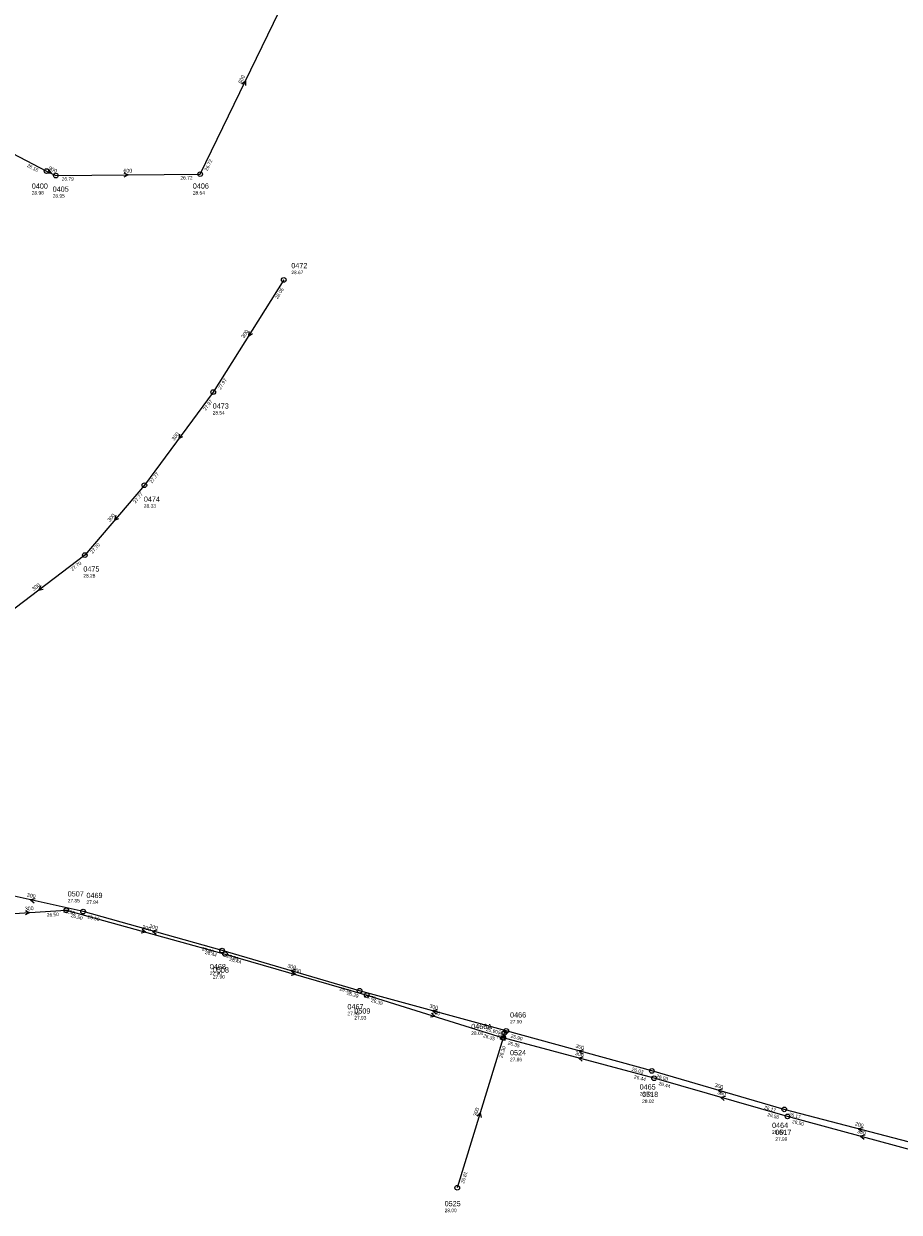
# Model space of a CAD drawing. Header units: metres. Extents: x 179992 to 198392, y 351761 to 369438.
# Tile 141 of 194: x 191284 to 191586, y 362398 to 362807. Entities that reach past the tile are written whole.
import ezdxf

# ---------------------------------------------------------------- set-up
doc = ezdxf.new("R2010")
doc.units = ezdxf.units.M

msp = doc.modelspace()

# ---------------------------------------------------------------- linework, layer by layer
at = {"layer": 'B-WE-RI-GWA-RIOOLLEIDING', "linetype": 'Continuous'}
for points in [[(191449.67, 362457.59), (191450.073, 362459.292)], [(191450.073, 362459.292), (191450.7, 362460.02)]]:
    msp.add_lwpolyline(points, dxfattribs=at)
at = {"layer": 'B-WE-RI-GWA-RIOOLLEIDING_BETON_300', "linetype": 'Continuous'}
msp.add_lwpolyline([(191449.67, 362457.59), (191433.84, 362405.94)], dxfattribs=at)
at = {"layer": 'B-WE-RI-GWA-RIOOLLEIDING_BETON_600', "linetype": 'Continuous'}
for points in [[(191345.25, 362755.33), (191376.41, 362819.61)], [(191295.52, 362754.86), (191345.25, 362755.33)]]:
    msp.add_lwpolyline(points, dxfattribs=at)
at = {"layer": 'B-WE-RI-GWA-RIOOLLEIDING_BETON_900', "linetype": 'Continuous'}
for points in [[(191263.91, 362771.24), (191292.29, 362756.41)], [(191292.29, 362756.41), (191295.52, 362754.86)]]:
    msp.add_lwpolyline(points, dxfattribs=at)
at = {"layer": 'B-WE-RI-GWA-RIOOLPUT_INSPECTIEPUT'}
for centre in [(191292.29, 362756.41), (191295.52, 362754.86), (191345.25, 362755.33), (191433.84, 362405.94)]:
    msp.add_circle(centre, 0.8, dxfattribs=at)
at = {"layer": 'B-WE-RI-GWA-RIOOLPUT_OVERSTORTPUT'}
msp.add_circle((191450.07, 362459.29), 0.8, dxfattribs=at)
at = {"layer": 'B-WE-RI-GWA_STROMINGSRICHTING'}
for points in [[(191359.55, 362786.49), (191360.83, 362787.47), (191360.85, 362785.86)], [(191292.84, 362757.01), (191293.9, 362755.64), (191292.16, 362755.61)], [(191318.94, 362755.8), (191320.39, 362755.09), (191318.95, 362754.36)], [(191448.75, 362457.1), (191449.87, 362458.44), (191450.27, 362456.74)], [(191440.64, 362430.6), (191441.76, 362431.77), (191442.02, 362430.18)]]:
    msp.add_lwpolyline(points, dxfattribs=at)
at = {"layer": 'B-WE-RI-HWA-RIOOLLEIDING', "linetype": 'Continuous'}
for points in [[(191273.87, 362499.97), (191299.12, 362501.59)], [(191299.12, 362501.59), (191353.82, 362486.52)], [(191353.82, 362486.52), (191402.65, 362472.37)], [(191402.65, 362472.37), (191449.67, 362457.59)], [(191501.65, 362443.68), (191449.67, 362457.59)], [(191547.61, 362430.55), (191501.65, 362443.68)], [(191597.99, 362416.87), (191547.61, 362430.55)]]:
    msp.add_lwpolyline(points, dxfattribs=at)
at = {"layer": 'B-WE-RI-HWA-RIOOLPUT_INSPECTIEPUT'}
for centre in [(191299.12, 362501.59), (191353.82, 362486.52), (191402.65, 362472.37), (191449.67, 362457.59), (191501.65, 362443.68), (191547.61, 362430.55)]:
    msp.add_circle(centre, 0.8, dxfattribs=at)
at = {"layer": 'B-WE-RI-HWA_STROMINGSRICHTING'}
for points in [[(191285.01, 362501.41), (191286.49, 362500.78), (191285.1, 362499.97)], [(191325.27, 362495.13), (191326.47, 362494.06), (191324.89, 362493.74)], [(191377.05, 362480.54), (191378.23, 362479.45), (191376.65, 362479.15)], [(191425, 362466.1), (191426.16, 362464.98), (191424.57, 362464.72)], [(191477.24, 362450.96), (191475.66, 362450.64), (191476.86, 362449.57)], [(191526.21, 362437.41), (191524.63, 362437.11), (191525.82, 362436.03)], [(191574.38, 362424.03), (191572.8, 362423.71), (191574, 362422.64)]]:
    msp.add_lwpolyline(points, dxfattribs=at)
at = {"layer": 'B-WE-RI-VWA-RIOOLLEIDING_BETON_300', "linetype": 'Continuous'}
for points in [[(191374.04, 362718.88), (191349.74, 362680.23)], [(191349.74, 362680.23), (191326.01, 362648.12)], [(191326.01, 362648.12), (191305.5, 362624.02)], [(191305.5, 362624.02), (191273.68, 362599.92)], [(191304.91, 362501.16), (191268.69, 362509.25)], [(191352.79, 362487.7), (191304.91, 362501.16)], [(191400.19, 362473.87), (191352.79, 362487.7)], [(191450.7, 362460.02), (191400.19, 362473.87)], [(191500.86, 362446.21), (191450.7, 362460.02)], [(191546.49, 362432.97), (191500.86, 362446.21)]]:
    msp.add_lwpolyline(points, dxfattribs=at)
at = {"layer": 'B-WE-RI-VWA-RIOOLLEIDING_PVC_200', "linetype": 'Continuous'}
msp.add_lwpolyline([(191597.63, 362419.58), (191546.49, 362432.97)], dxfattribs=at)
at = {"layer": 'B-WE-RI-VWA-RIOOLPUT_INSPECTIEPUT'}
for centre in [(191374.04, 362718.88), (191349.74, 362680.23), (191326.01, 362648.12), (191305.5, 362624.02), (191304.91, 362501.16), (191352.79, 362487.7), (191400.19, 362473.87), (191450.7, 362460.02), (191500.86, 362446.21), (191546.49, 362432.97)]:
    msp.add_circle(centre, 0.8, dxfattribs=at)
at = {"layer": 'B-WE-RI-VWA_STROMINGSRICHTING'}
for points in [[(191362.05, 362701.16), (191361.89, 362699.55), (191363.27, 362700.39)], [(191338.15, 362665.76), (191337.88, 362664.17), (191339.31, 362664.91)], [(191316.14, 362637.63), (191315.76, 362636.07), (191317.24, 362636.7)], [(191290.3, 362613.41), (191289.59, 362611.97), (191291.17, 362612.27)], [(191288.36, 362505.59), (191286.8, 362505.2), (191288.05, 362504.19)], [(191330.43, 362494.73), (191328.85, 362494.43), (191330.04, 362493.35)], [(191378.07, 362481.07), (191376.49, 362480.79), (191377.67, 362479.69)], [(191427.02, 362467.26), (191425.45, 362466.95), (191426.64, 362465.87)], [(191477.36, 362453.43), (191475.78, 362453.11), (191476.98, 362452.04)], [(191525.26, 362439.88), (191523.67, 362439.59), (191524.86, 362438.5)], [(191573.64, 362426.61), (191572.06, 362426.28), (191573.27, 362425.21)]]:
    msp.add_lwpolyline(points, dxfattribs=at)

# ---------------------------------------------------------------- texts
at = {"layer": 'B-WE-RI-GWA_AFM'}
for s, rotation, p in [('600', 64.14, (191359.44, 362786.4)), ('900', -25.64, (191292.84, 362757.02)), ('600', 0.54, (191318.82, 362755.87)), ('200', 76.68, (191448.76, 362457.09)), ('300', 72.96, (191440.55, 362430.48))]:
    msp.add_text(s, height=1.3, rotation=rotation, dxfattribs=at).set_placement(p)
at = {"layer": 'B-WE-RI-GWA_BOB'}
for s, rotation, p in [('26.16', -27.59, (191285.43, 362757.96)), ('26.72', 64.14, (191347.74, 362756.34)), ('26.79', 0.54, (191297.54, 362753.08)), ('26.72', 0.54, (191338.47, 362753.47)), ('26.30', 72.96, (191449.4, 362450.56)), ('26.81', 72.96, (191436.15, 362407.32))]:
    msp.add_text(s, height=1.2, rotation=rotation, dxfattribs=at).set_placement(p)
at = {"layer": 'B-WE-RI-GWA_PUTDEKSELNIVEAU'}
for s, p in [('28.98', (191287.23, 362748.29)), ('28.54', (191342.71, 362748.32)), ('28.95', (191294.44, 362747.24)), ('28.04', (191438.63, 362458.61)), ('28.00', (191429.48, 362397.53))]:
    msp.add_text(s, height=1.2, dxfattribs=at).set_placement(p)
at = {"layer": 'B-WE-RI-GWA_PUTNUMMER'}
for s, p in [('0400', (191287.23, 362750.33)), ('0405', (191294.44, 362749.28)), ('0406', (191342.71, 362750.36)), ('0466A', (191438.63, 362460.65)), ('0525', (191429.48, 362399.57))]:
    msp.add_text(s, height=1.8, dxfattribs=at).set_placement(p)
at = {"layer": 'B-WE-RI-HWA_AFM'}
for rotation, p in [(3.67, (191284.89, 362501.47)), (-15.4, (191325.18, 362495.22)), (-16.16, (191376.95, 362480.62)), (-17.45, (191424.91, 362466.18)), (-14.98, (191474.36, 362451.78)), (-15.94, (191523.34, 362438.31)), (-15.19, (191571.5, 362424.88))]:
    msp.add_text('300', height=1.3, rotation=rotation, dxfattribs=at).set_placement(p)
at = {"layer": 'B-WE-RI-HWA_BOB'}
for s, rotation, p in [('26.50', 3.67, (191292.45, 362499.36)), ('26.50', -15.4, (191300.57, 362499.32)), ('26.44', -15.4, (191346.79, 362486.59)), ('26.44', -16.16, (191355.24, 362484.23)), ('26.39', -16.16, (191395.62, 362472.53)), ('26.39', -17.45, (191404.02, 362470.05)), ('26.35', -17.45, (191442.64, 362457.91)), ('26.35', -14.98, (191451.14, 362455.33)), ('26.44', -14.98, (191494.62, 362443.7)), ('26.44', -15.94, (191503.08, 362441.4)), ('26.50', -15.94, (191540.58, 362430.69)), ('26.50', -15.19, (191549.07, 362428.29))]:
    msp.add_text(s, height=1.2, rotation=rotation, dxfattribs=at).set_placement(p)
at = {"layer": 'B-WE-RI-HWA_PUTDEKSELNIVEAU'}
for s, p in [('27.85', (191299.62, 362504.32)), ('27.90', (191349.62, 362478.07)), ('27.93', (191398.37, 362463.94)), ('27.86', (191452, 362449.55)), ('28.02', (191497.53, 362435.2)), ('27.99', (191543.41, 362422.1))]:
    msp.add_text(s, height=1.2, dxfattribs=at).set_placement(p)
at = {"layer": 'B-WE-RI-HWA_PUTNUMMER'}
for s, p in [('0507', (191299.62, 362506.36)), ('0508', (191349.62, 362480.11)), ('0509', (191398.37, 362465.98)), ('0524', (191452, 362451.59)), ('0518', (191497.53, 362437.24)), ('0517', (191543.41, 362424.14))]:
    msp.add_text(s, height=1.8, dxfattribs=at).set_placement(p)
at = {"layer": 'B-WE-RI-VWA_AFM'}
for s, rotation, p in [('300', 57.84, (191360.4, 362698.67)), ('300', 53.53, (191336.33, 362663.4)), ('300', 49.6, (191314.14, 362635.38)), ('300', 37.14, (191287.87, 362611.65)), ('300', -12.59, (191285.45, 362506.32)), ('300', -15.7, (191327.55, 362495.63)), ('300', -16.27, (191375.2, 362481.97)), ('300', -15.33, (191424.14, 362468.1)), ('300', -15.39, (191474.49, 362454.28)), ('300', -16.18, (191522.39, 362440.78)), ('200', -14.67, (191570.74, 362427.44))]:
    msp.add_text(s, height=1.3, rotation=rotation, dxfattribs=at).set_placement(p)
at = {"layer": 'B-WE-RI-VWA_BOB'}
for s, rotation, p in [('28.05', 57.84, (191371.94, 362712.17)), ('27.97', 57.84, (191352.33, 362680.97)), ('27.97', 53.53, (191347.15, 362673.69)), ('27.77', 53.53, (191328.65, 362648.66)), ('27.77', 49.6, (191322.97, 362641.77)), ('27.70', 49.6, (191308.17, 362624.38)), ('27.70', 37.14, (191301.17, 362618.48)), ('25.56', -12.59, (191297.88, 362500.89)), ('25.56', -15.7, (191306.35, 362498.89)), ('25.66', -15.7, (191345.76, 362487.81)), ('25.66', -16.27, (191354.21, 362485.41)), ('25.78', -16.27, (191393.16, 362474.05)), ('25.78', -15.33, (191401.64, 362471.61)), ('25.90', -15.33, (191443.67, 362460.08)), ('25.90', -15.39, (191452.15, 362457.75)), ('26.03', -15.39, (191493.83, 362446.28)), ('26.03', -16.18, (191502.28, 362443.92)), ('26.17', -16.18, (191539.46, 362433.14)), ('26.17', -14.67, (191547.97, 362430.72))]:
    msp.add_text(s, height=1.2, rotation=rotation, dxfattribs=at).set_placement(p)
at = {"layer": 'B-WE-RI-VWA_PUTDEKSELNIVEAU'}
for s, p in [('28.67', (191376.65, 362720.87)), ('28.54', (191349.57, 362672.49)), ('28.33', (191325.84, 362640.38)), ('28.28', (191305, 362616.31)), ('27.84', (191306.07, 362503.78)), ('27.90', (191348.59, 362479.25)), ('27.93', (191395.99, 362465.42)), ('27.90', (191452.02, 362462.59)), ('28.03', (191496.66, 362437.76)), ('28.00', (191542.29, 362424.52))]:
    msp.add_text(s, height=1.2, dxfattribs=at).set_placement(p)
at = {"layer": 'B-WE-RI-VWA_PUTNUMMER'}
for s, p in [('0472', (191376.65, 362722.91)), ('0473', (191349.57, 362674.53)), ('0474', (191325.84, 362642.42)), ('0475', (191305, 362618.35)), ('0469', (191306.07, 362505.82)), ('0468', (191348.59, 362481.29)), ('0467', (191395.99, 362467.46)), ('0466', (191452.02, 362464.63)), ('0465', (191496.66, 362439.8)), ('0464', (191542.29, 362426.56))]:
    msp.add_text(s, height=1.8, dxfattribs=at).set_placement(p)

doc.saveas('drawing.dxf')
